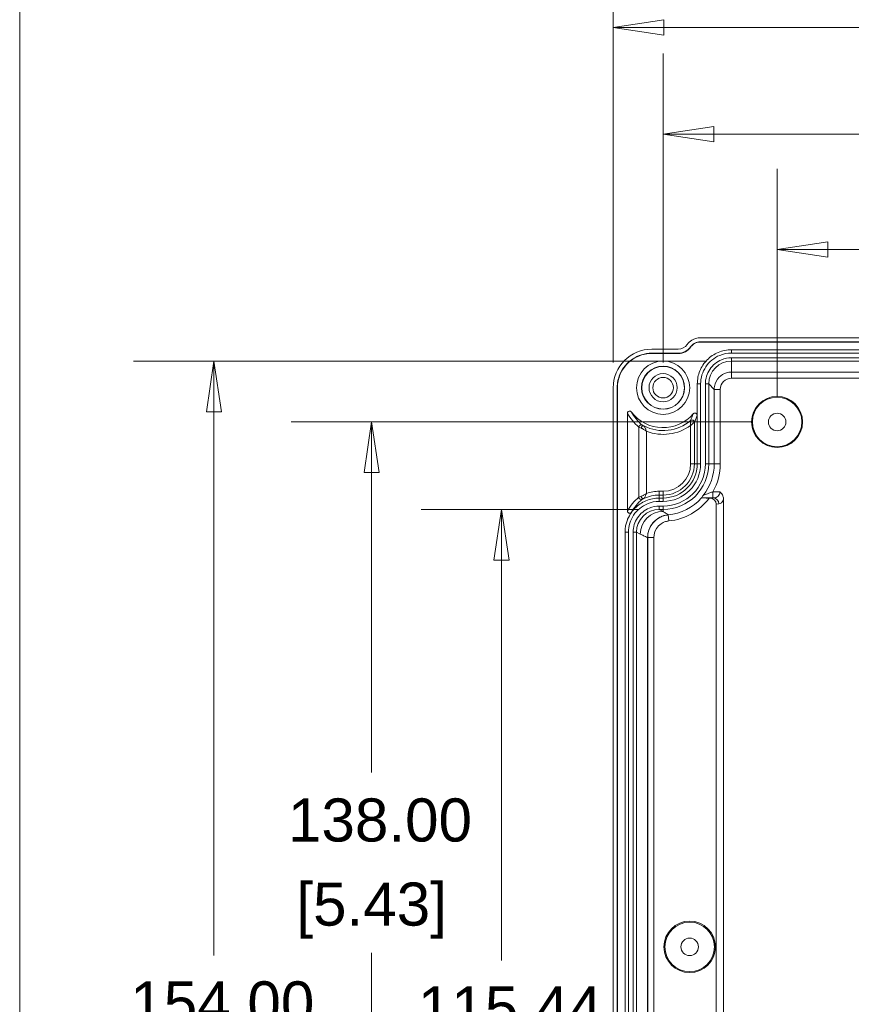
# Model space of a CAD drawing. Header units: millimetres. Extents: x 16 to 915, y 16 to 703.
# Tile 2 of 23: x 25 to 135, y 155 to 284. Entities that reach past the tile are written whole.
import ezdxf

# ---------------------------------------------------------------- set-up
doc = ezdxf.new("R2010")
doc.units = ezdxf.units.MM
doc.header["$LTSCALE"] = 3.333333
for name, color, linetype, lineweight in [('Dimension (ANSI)', 7, 'Continuous', 9), ('Sketch Geometry (ANSI)', 7, 'Continuous', 9), ('Visible (ANSI)', 7, 'Continuous', 9), ('Visible Narrow (ANSI)', 7, 'Continuous', 9)]:
    doc.layers.add(name, color=color, linetype=linetype, lineweight=lineweight)
doc.styles.add('Note Text (ANSI)', font='arial.ttf')
doc.dimstyles.new('Default - mm (ANSI)', dxfattribs={"dimscale": 3.333333, "dimtxt": 1.7, "dimasz": 2, "dimexe": 3.175, "dimexo": 1, "dimgap": 0.8, "dimtad": 0, "dimtih": 1, "dimtoh": 1, "dimrnd": 1e-08, "dimzin": 4, "dimdsep": 46, "dimtxsty": 'Note Text (ANSI)', "dimblk": 'Filled-1', "dimcen": 0.09, "dimdle": 10, "dimclrd": 256, "dimclre": 256, "dimclrt": 256, "dimadec": 1, "dimazin": 0, "dimtfac": 1.792941, "dimtofl": 0, "dimtmove": 0, "dimatfit": 3, "dimfxl": 1, "dimtolj": 1, "dimtzin": 0, "dimlwd": -1, "dimlwe": -1, "dimarcsym": 0})

# ---------------------------------------------------------------- blocks, each defined once
blk = doc.blocks.new('Filled-1')
at = {"color": 0}
for p, q in [((0, 0), (-1, 0.15)), ((-1, 0.15), (-1, -0.15)), ((-1, 0), (0, 0)), ((-1, -0.15), (0, 0))]:
    blk.add_line(p, q, dxfattribs=at)
at = {"color": 0, "flags": 128}
blk.add_lwpolyline([(-1, -0.15), (0, 0), (-1, 0.15), (-1, -0.15)], dxfattribs=at)
at = {"color": 0}
blk.add_solid([(-1, -0.15), (0, 0), (-1, 0.15), (-1, -0.15)], dxfattribs=at)
blk = doc.blocks.new('*D39')
at = {"layer": 'Defpoints', "color": 0, "transparency": 16777216}
for p in [(110.03, 269.2), (110.03, 235.87), (257.03, 235.87)]:
    blk.add_point(p, dxfattribs=at)
at = {"layer": 'Dimension (ANSI)', "transparency": 16777216}
for p, q in [((110.03, 239.2), (110.03, 279.79)), ((257.03, 239.2), (257.03, 279.79)), ((116.69, 269.2), (183.71, 269.2)), ((250.36, 269.2), (215.08, 269.2))]:
    blk.add_line(p, q, dxfattribs=at)
at = {"layer": 'Dimension (ANSI)', "transparency": 16777216, "xscale": 6.666666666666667, "yscale": 6.666666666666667, "zscale": 6.666666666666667, "rotation": 180}
blk.add_blockref('Filled-1', (110.03, 269.2), dxfattribs=at)
at = {"layer": 'Dimension (ANSI)', "transparency": 16777216, "xscale": 6.666666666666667, "yscale": 6.666666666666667, "zscale": 6.666666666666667}
blk.add_blockref('Filled-1', (257.03, 269.2), dxfattribs=at)
at = {"layer": 'Dimension (ANSI)', "transparency": 16777216, "attachment_point": 5, "style": 'Note Text (ANSI)'}
for s, insert, char_height in [('\\A1; 147.00', (199.4, 274.76), 5.6667), ('\\A1;[5.79]', (199.4, 262.9), 5.667)]:
    blk.add_mtext(s, dxfattribs=dict(at, insert=insert, char_height=char_height))
blk = doc.blocks.new('*D40')
at = {"layer": 'Defpoints', "color": 0, "transparency": 16777216}
for p in [(263.59, 283.21), (103.46, 235.84), (263.59, 235.84)]:
    blk.add_point(p, dxfattribs=at)
at = {"layer": 'Dimension (ANSI)', "transparency": 16777216}
for p, q in [((103.46, 239.17), (103.46, 293.79)), ((263.59, 239.17), (263.59, 293.79)), ((110.13, 283.21), (153.38, 283.21)), ((256.92, 283.21), (184.76, 283.21))]:
    blk.add_line(p, q, dxfattribs=at)
at = {"layer": 'Dimension (ANSI)', "transparency": 16777216, "xscale": 6.666666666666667, "yscale": 6.666666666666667, "zscale": 6.666666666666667, "rotation": 180}
blk.add_blockref('Filled-1', (103.46, 283.21), dxfattribs=at)
at = {"layer": 'Dimension (ANSI)', "transparency": 16777216, "xscale": 6.666666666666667, "yscale": 6.666666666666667, "zscale": 6.666666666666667}
blk.add_blockref('Filled-1', (263.59, 283.21), dxfattribs=at)
at = {"layer": 'Dimension (ANSI)', "transparency": 16777216, "attachment_point": 5, "style": 'Note Text (ANSI)'}
for s, insert, char_height in [('\\A1; 160.13', (169.07, 288.77), 5.6667), ('\\A1;[6.30]', (169.07, 276.91), 5.667)]:
    blk.add_mtext(s, dxfattribs=dict(at, insert=insert, char_height=char_height))
blk = doc.blocks.new('*D45')
at = {"layer": 'Defpoints', "color": 0, "transparency": 16777216}
for p in [(110.03, 219.87), (88.78, 104.43), (109.53, 104.43)]:
    blk.add_point(p, dxfattribs=at)
at = {"layer": 'Dimension (ANSI)', "transparency": 16777216}
for p, q in [((106.69, 219.87), (78.2, 219.87)), ((88.78, 213.2), (88.78, 160.6)), ((88.78, 111.09), (88.78, 136.91)), ((106.19, 104.43), (78.2, 104.43))]:
    blk.add_line(p, q, dxfattribs=at)
at = {"layer": 'Dimension (ANSI)', "transparency": 16777216, "xscale": 6.666666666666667, "yscale": 6.666666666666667, "zscale": 6.666666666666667}
for p, rotation in [((88.78, 219.87), 90), ((88.78, 104.43), 270)]:
    blk.add_blockref('Filled-1', p, dxfattribs=dict(at, rotation=rotation))
at = {"layer": 'Dimension (ANSI)', "transparency": 16777216, "attachment_point": 5, "style": 'Note Text (ANSI)'}
for s, insert, char_height in [('\\A1; 115.44', (88.78, 154.31), 5.6667), ('\\A1;[4.54]', (88.78, 142.47), 5.667)]:
    blk.add_mtext(s, dxfattribs=dict(at, insert=insert, char_height=char_height))
blk = doc.blocks.new('*D46')
at = {"layer": 'Defpoints', "color": 0, "transparency": 16777216}
for p in [(50.95, 239.37), (119.03, 239.37), (119.03, 85.37)]:
    blk.add_point(p, dxfattribs=at)
at = {"layer": 'Dimension (ANSI)', "transparency": 16777216}
for p, q in [((115.69, 239.37), (40.37, 239.37)), ((50.95, 232.7), (50.95, 161.25)), ((50.95, 92.04), (50.95, 137.54)), ((115.69, 85.37), (40.37, 85.37))]:
    blk.add_line(p, q, dxfattribs=at)
at = {"layer": 'Dimension (ANSI)', "transparency": 16777216, "xscale": 6.666666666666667, "yscale": 6.666666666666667, "zscale": 6.666666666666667}
for p, rotation in [((50.95, 239.37), 90), ((50.95, 85.37), 270)]:
    blk.add_blockref('Filled-1', p, dxfattribs=dict(at, rotation=rotation))
at = {"layer": 'Dimension (ANSI)', "transparency": 16777216, "attachment_point": 5, "style": 'Note Text (ANSI)'}
for s, insert, char_height in [('\\A1; 154.00', (50.95, 154.96), 5.6667), ('\\A1;[6.06]', (50.95, 143.1), 5.667)]:
    blk.add_mtext(s, dxfattribs=dict(at, insert=insert, char_height=char_height))
blk = doc.blocks.new('*D49')
at = {"layer": 'Defpoints', "color": 0, "transparency": 16777216}
for p in [(125.03, 231.37), (71.69, 93.37), (125.03, 93.37)]:
    blk.add_point(p, dxfattribs=at)
at = {"layer": 'Dimension (ANSI)', "transparency": 16777216}
for p, q in [((121.69, 231.37), (61.11, 231.37)), ((71.69, 224.7), (71.69, 185.3)), ((71.69, 100.04), (71.69, 161.58)), ((121.69, 93.37), (61.11, 93.37))]:
    blk.add_line(p, q, dxfattribs=at)
at = {"layer": 'Dimension (ANSI)', "transparency": 16777216, "xscale": 6.666666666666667, "yscale": 6.666666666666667, "zscale": 6.666666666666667}
for p, rotation in [((71.69, 231.37), 90), ((71.69, 93.37), 270)]:
    blk.add_blockref('Filled-1', p, dxfattribs=dict(at, rotation=rotation))
at = {"layer": 'Dimension (ANSI)', "transparency": 16777216, "attachment_point": 5, "style": 'Note Text (ANSI)'}
for s, insert, char_height in [('\\A1; 138.00', (71.69, 179.01), 5.6667), ('\\A1;[5.43]', (71.69, 167.14), 5.667)]:
    blk.add_mtext(s, dxfattribs=dict(at, insert=insert, char_height=char_height))
blk = doc.blocks.new('*D50')
at = {"layer": 'Defpoints', "color": 0, "transparency": 16777216}
for p in [(242.03, 254.03), (125.03, 231.37), (242.03, 231.37)]:
    blk.add_point(p, dxfattribs=at)
at = {"layer": 'Dimension (ANSI)', "transparency": 16777216}
for p, q in [((125.03, 234.7), (125.03, 264.62)), ((242.03, 234.7), (242.03, 264.62)), ((131.69, 254.03), (154.92, 254.03)), ((235.36, 254.03), (186.29, 254.03))]:
    blk.add_line(p, q, dxfattribs=at)
at = {"layer": 'Dimension (ANSI)', "transparency": 16777216, "xscale": 6.666666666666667, "yscale": 6.666666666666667, "zscale": 6.666666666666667, "rotation": 180}
blk.add_blockref('Filled-1', (125.03, 254.03), dxfattribs=at)
at = {"layer": 'Dimension (ANSI)', "transparency": 16777216, "xscale": 6.666666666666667, "yscale": 6.666666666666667, "zscale": 6.666666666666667}
blk.add_blockref('Filled-1', (242.03, 254.03), dxfattribs=at)
at = {"layer": 'Dimension (ANSI)', "transparency": 16777216, "attachment_point": 5, "style": 'Note Text (ANSI)'}
for s, insert, char_height in [('\\A1; 117.00', (170.6, 259.59), 5.6667), ('\\A1;[4.61]', (170.6, 247.74), 5.667)]:
    blk.add_mtext(s, dxfattribs=dict(at, insert=insert, char_height=char_height))
blk = doc.blocks.new('Borders Default Border')
at = {"layer": 'Sketch Geometry (ANSI)', "flags": 128}
blk.add_lwpolyline([(7.62, 7.62), (7.62, 208.28), (271.78, 208.28), (271.78, 7.62), (7.62, 7.62)], dxfattribs=at)

msp = doc.modelspace()

# ---------------------------------------------------------------- linework, layer by layer
at = {"layer": 'Visible (ANSI)'}
for p, q in [((114.9159, 242.4343), (252.1364, 242.4343)), ((108.5579, 240.9343), (112.0262, 240.9343)), ((252.1545, 241.9041), (114.8978, 241.9041)), ((252.1545, 241.8691), (114.8978, 241.8691)), ((119.0253, 240.8691), (248.0271, 240.8691)), ((112.0262, 240.4041), (108.5231, 240.4041)), ((112.0262, 240.3691), (108.5231, 240.3691)), ((119.0253, 240.4283), (248.0271, 240.4283)), ((119.0253, 239.81), (248.0271, 239.81)), ((119.0253, 239.3691), (248.0271, 239.3691)), ((103.461, 88.9009), (103.461, 235.8374)), ((103.9913, 235.8722), (103.9913, 88.8661)), ((104.0262, 235.8722), (104.0262, 88.8661)), ((114.5262, 232.2412), (114.5262, 236.3696)), ((114.967, 225.8691), (114.967, 236.3696)), ((115.5854, 225.8691), (115.5854, 236.3696)), ((116.0262, 225.8691), (116.0262, 236.3696)), ((105.3262, 219.667), (105.3262, 232.4868)), ((114.5262, 225.8691), (114.5262, 232.2412)), ((109.5262, 221.3691), (110.0262, 221.3691)), ((115.0655, 221.4001), (115.0723, 221.3848)), ((116.0908, 221.3711), (116.1128, 221.3711)), ((109.5262, 220.9283), (110.0262, 220.9283)), ((109.5262, 220.31), (110.0262, 220.31)), ((117.0155, 220.5776), (117.0155, 104.1607)), ((117.9928, 221.11), (117.9928, 103.6283)), ((109.5262, 219.8691), (110.0262, 219.8691)), ((105.0262, 107.8678), (105.0262, 216.8705)), ((105.467, 107.8678), (105.467, 216.8705)), ((106.0854, 107.8678), (106.0854, 216.8705)), ((106.5262, 107.8678), (106.5262, 216.8705)), ((107.9928, 216.1854), (107.9928, 108.5529))]:
    msp.add_line(p, q, dxfattribs=at)
for centre, radius in [((110.0262, 235.8691), 3.5), ((110.0262, 235.8691), 2.8321), ((110.0262, 235.8691), 2.805), ((125.0262, 231.3691), 3.3547), ((125.0262, 231.3691), 3.25), ((125.0262, 231.3691), 1.15), ((113.5262, 162.3691), 3.3861), ((113.5262, 162.3691), 3.25), ((113.5262, 162.3691), 1.15)]:
    msp.add_circle(centre, radius, dxfattribs=at)
for centre, radius, start, end in [((112.0262, 242.3691), 1.4349, 270, 324.865247), ((112.0262, 242.3691), 1.9651, 270, 325.160514), ((112.0262, 242.3691), 2, 270, 325.160514), ((110.0262, 235.8691), 5.25, 217.554122, 319.179426), ((110.0262, 225.8691), 6, 270, 0), ((110.0262, 225.8691), 4.9408, 270, 0), ((110.0262, 225.8691), 5.5592, 270, 0), ((110.0262, 225.8691), 4.5, 270, 0)]:
    msp.add_arc(centre, radius, start, end, dxfattribs=at)
for centre, major_axis, ratio, start_param, end_param in [((108.5641, 235.8312), (-3.6106, 3.6106), 0.99878277, 5.49839613, 7.06797448), ((119.0253, 236.3696), (0.0009, -2.9995), 0.99984751, 3.14128881, 4.71208504), ((116.1052, 220.5709), (0.91, 0.0293), 0.87871373, 6.25494373, 7.81741239), ((109.528, 216.8687), (-2.6855, 1.3423), 0.9992388, 5.17621932, 6.74640657)]:
    msp.add_ellipse(centre, major_axis=major_axis, ratio=ratio, start_param=start_param, end_param=end_param, dxfattribs=at)
for points, knots in [([(113.1996, 241.5434), (113.3569, 241.767), (113.5564, 241.9577), (113.9547, 242.2118), (114.1368, 242.2945), (114.5189, 242.406), (114.7169, 242.4343), (114.9159, 242.4343)], [0, 0, 0, 0, 0.082016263, 0.082016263, 0.141721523, 0.141721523, 0.20143062, 0.20143062, 0.20143062, 0.20143062]), ([(114.8978, 241.8691), (114.7029, 241.8691), (114.5099, 241.8311), (114.1965, 241.7028), (114.0721, 241.6294), (113.8481, 241.4497), (113.7497, 241.3443), (113.6677, 241.2266)], [0, 0, 0, 0, 0.058474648, 0.058474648, 0.101583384, 0.101583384, 0.144626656, 0.144626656, 0.144626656, 0.144626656]), ([(114.5262, 236.3696), (114.5262, 236.9556), (114.6406, 237.5359), (115.0855, 238.6201), (115.4118, 239.1135), (116.2349, 239.9475), (116.724, 240.2801), (117.541, 240.6279), (117.8301, 240.718), (118.422, 240.8387), (118.7232, 240.8691), (119.0253, 240.8691)], [0, 0, 0, 0, 0.175789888, 0.175789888, 0.351572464, 0.351572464, 0.527336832, 0.527336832, 0.617948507, 0.617948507, 0.7085602, 0.7085602, 0.7085602, 0.7085602]), ([(108.5231, 240.4041), (107.6328, 240.404), (105.8551, 239.8645), (104.2851, 237.9498), (103.9913, 236.4657), (103.9913, 235.8722)], [2.35680348, 2.35680348, 2.35680348, 2.35680348, 2.94539536, 3.53398724, 3.92638183, 3.92638183, 3.92638183, 3.92638183]), ([(108.5231, 240.3691), (107.9369, 240.3691), (107.3563, 240.2547), (106.2725, 239.8097), (105.7796, 239.4837), (104.9466, 238.6611), (104.6145, 238.1725), (104.2671, 237.3562), (104.1772, 237.0672), (104.0566, 236.4754), (104.0262, 236.1742), (104.0262, 235.8722)], [0, 0, 0, 0, 0.175860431, 0.175860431, 0.351499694, 0.351499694, 0.527073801, 0.527073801, 0.617651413, 0.617651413, 0.708255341, 0.708255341, 0.708255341, 0.708255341]), ([(114.967, 236.3696), (114.967, 237.1665), (115.4503, 238.7584), (117.1653, 240.1651), (118.494, 240.4283), (119.0253, 240.4283)], [-1.57049239, -1.57049239, -1.57049239, -1.57049239, -0.9814438, -0.39239521, 0.00030385, 0.00030385, 0.00030385, 0.00030385]), ([(115.5854, 236.3696), (115.5854, 237.0451), (115.995, 238.3945), (117.4488, 239.5868), (118.575, 239.8099), (119.0253, 239.81)], [-1.57049239, -1.57049239, -1.57049239, -1.57049239, -0.9814438, -0.39239521, 0.00030385, 0.00030385, 0.00030385, 0.00030385]), ([(105.8641, 232.6692), (105.8402, 232.7003), (105.8104, 232.7265), (105.7426, 232.7658), (105.7052, 232.7787), (105.6277, 232.7893), (105.5883, 232.787), (105.5128, 232.7674), (105.4773, 232.7503), (105.4149, 232.7035), (105.3886, 232.6743), (105.3548, 232.6176), (105.3441, 232.5927), (105.3298, 232.5407), (105.3262, 232.5138), (105.3262, 232.4868)], [0, 0, 0, 0, 0.0117718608, 0.0117718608, 0.0235227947, 0.0235227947, 0.0352432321, 0.0352432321, 0.0469412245, 0.0469412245, 0.0586376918, 0.0586376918, 0.066730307, 0.066730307, 0.0748275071, 0.0748275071, 0.0748275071, 0.0748275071]), ([(114.5262, 232.2412), (114.5262, 232.2802), (114.5185, 232.319), (114.4889, 232.3913), (114.4671, 232.4242), (114.4122, 232.4798), (114.3796, 232.5019), (114.3078, 232.5325), (114.2692, 232.5406), (114.1911, 232.5417), (114.1523, 232.5345), (114.0935, 232.5113), (114.0722, 232.4998), (114.0329, 232.4718), (114.0149, 232.4555), (113.9992, 232.4373)], [0, 0, 0, 0, 0.0117248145, 0.0117248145, 0.0234458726, 0.0234458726, 0.0351632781, 0.0351632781, 0.0468792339, 0.0468792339, 0.0585967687, 0.0585967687, 0.0658374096, 0.0658374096, 0.0730784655, 0.0730784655, 0.0730784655, 0.0730784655]), ([(105.8601, 219.4795), (105.9991, 219.6748), (106.1538, 219.859), (106.7345, 220.4473), (107.2234, 220.7798), (108.0405, 221.1277), (108.3299, 221.2178), (108.9223, 221.3387), (109.2239, 221.3691), (109.5262, 221.3691)], [0.279225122, 0.279225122, 0.279225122, 0.279225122, 0.351460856, 0.351460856, 0.527187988, 0.527187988, 0.617881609, 0.617881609, 0.708575, 0.708575, 0.708575, 0.708575]), ([(115.0655, 221.4001), (115.0649, 221.4014), (115.0686, 221.4076), (115.0892, 221.436), (115.112, 221.465), (115.1957, 221.5704), (115.2603, 221.6524), (115.3121, 221.7206), (115.3128, 221.7215), (115.3134, 221.7224)], [0, 0, 0, 0, 0.0229941, 0.0229941, 0.058285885, 0.058285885, 0.113632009, 0.113632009, 0.114369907, 0.114369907, 0.114369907, 0.114369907]), ([(115.0723, 221.3848), (115.073, 221.3833), (115.0975, 221.3815), (115.1794, 221.3785), (115.2587, 221.3768), (115.431, 221.3743), (115.5591, 221.373), (115.7995, 221.3715), (115.9574, 221.3711), (116.0908, 221.3711)], [0.268467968, 0.268467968, 0.268467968, 0.268467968, 0.294184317, 0.294184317, 0.325566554, 0.325566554, 0.362151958, 0.362151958, 0.402185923, 0.402185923, 0.402185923, 0.402185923]), ([(117.9928, 221.11), (117.9928, 221.2121), (117.9813, 221.3139), (117.9298, 221.5439), (117.8825, 221.6691), (117.7292, 221.9553), (117.619, 222.086), (117.5195, 222.186), (117.5182, 222.1873), (117.5169, 222.1886)], [0, 0, 0, 0, 0.030636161, 0.030636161, 0.070678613, 0.070678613, 0.127822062, 0.127822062, 0.128581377, 0.128581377, 0.128581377, 0.128581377]), ([(105.467, 216.8705), (105.467, 217.6674), (105.9505, 219.2593), (107.666, 220.6653), (108.9949, 220.9283), (109.5262, 220.9283)], [2.67837139, 2.67837139, 2.67837139, 2.67837139, 3.26719161, 3.85601183, 4.24855864, 4.24855864, 4.24855864, 4.24855864]), ([(106.0854, 216.8705), (106.0854, 217.546), (106.4951, 218.8952), (107.9492, 220.087), (109.0757, 220.3099), (109.5262, 220.31)], [2.67837139, 2.67837139, 2.67837139, 2.67837139, 3.26719161, 3.85601183, 4.24855864, 4.24855864, 4.24855864, 4.24855864]), ([(105.3262, 219.667), (105.3262, 219.6278), (105.3338, 219.589), (105.3636, 219.5166), (105.3853, 219.4837), (105.4402, 219.4282), (105.4727, 219.4061), (105.5445, 219.3756), (105.583, 219.3675), (105.661, 219.3666), (105.6998, 219.3737), (105.7628, 219.3986), (105.7879, 219.413), (105.8289, 219.445), (105.8455, 219.4614), (105.8601, 219.4795)], [0, 0, 0, 0, 0.0117546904, 0.0117546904, 0.0234757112, 0.0234757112, 0.0351712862, 0.0351712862, 0.0468641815, 0.0468641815, 0.0585784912, 0.0585784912, 0.0672020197, 0.0672020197, 0.0741870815, 0.0741870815, 0.0741870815, 0.0741870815]), ([(105.3262, 218.4858), (105.3381, 218.5168), (105.3504, 218.5478), (105.494, 218.8976), (105.6609, 219.1998), (105.8601, 219.4795)], [0.165765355, 0.165765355, 0.165765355, 0.165765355, 0.175756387, 0.175756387, 0.279225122, 0.279225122, 0.279225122, 0.279225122]), ([(110.6949, 219.1693), (110.3058, 219.1305), (109.9281, 219.016), (109.238, 218.6488), (108.9322, 218.3996), (108.4616, 217.8319), (108.2882, 217.5286), (108.053, 216.8762), (107.9928, 216.5321), (107.9928, 216.1854)], [0, 0, 0, 0, 0.117306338, 0.117306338, 0.234519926, 0.234519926, 0.338543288, 0.338543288, 0.44257096, 0.44257096, 0.44257096, 0.44257096])]:
    msp.add_open_spline(points, degree=3, knots=knots, dxfattribs=at)
for points in [[(114.8978, 241.9041), (114.6511, 241.904), (114.1592, 241.7828), (113.78, 241.449), (113.639, 241.2465)], [(105.0262, 216.8705), (105.0262, 217.4231), (105.128, 217.9706), (105.3262, 218.4858)]]:
    msp.add_open_spline(points, degree=3, dxfattribs=at)
at = {"layer": 'Visible Narrow (ANSI)'}
for p, q in [((113.6677, 241.2266), (113.639, 241.2465)), ((114.8978, 241.8691), (114.8978, 241.9041)), ((119.0253, 240.4283), (119.0253, 240.8691)), ((108.5231, 240.3691), (108.5231, 240.4041)), ((112.0262, 240.3691), (112.0262, 240.4041)), ((119.0253, 239.3691), (119.0253, 239.81)), ((119.0255, 237.9294), (119.0253, 239.3691)), ((119.0255, 237.9294), (119.0255, 237.1299)), ((248.0269, 237.9294), (119.0255, 237.9294)), ((119.0255, 237.1299), (248.0269, 237.1299)), ((104.0262, 235.8722), (103.9913, 235.8722)), ((114.967, 236.3696), (114.5262, 236.3696)), ((116.0262, 236.3696), (115.5854, 236.3696)), ((116.0262, 236.3696), (116.7456, 235.6497)), ((116.7456, 235.6497), (117.5454, 235.6497)), ((116.7456, 235.6497), (116.7456, 225.8691)), ((117.5454, 225.8691), (117.5454, 235.6497)), ((106.8464, 230.6856), (106.8464, 221.4699)), ((113.6422, 230.9143), (113.6422, 225.8691)), ((114.1422, 225.8691), (114.1422, 231.3248)), ((107.8458, 221.9842), (107.8458, 230.1357)), ((114.1422, 225.8691), (113.6422, 225.8691)), ((114.5262, 225.8691), (114.1422, 225.8691)), ((114.967, 225.8691), (114.5262, 225.8691)), ((116.0262, 225.8691), (115.5854, 225.8691)), ((116.0262, 225.8691), (116.7456, 225.8691)), ((116.7456, 225.8691), (117.5454, 225.8691)), ((110.0262, 222.2531), (109.5262, 222.2531)), ((109.5262, 221.7532), (109.5262, 222.2531)), ((109.5262, 221.7532), (110.0262, 221.7532)), ((109.5262, 221.3691), (109.5262, 221.7532)), ((109.5262, 220.9283), (109.5262, 221.3691)), ((110.0262, 221.7532), (110.0262, 222.2531)), ((110.0262, 221.3691), (110.0262, 221.7532)), ((110.0262, 220.9283), (110.0262, 221.3691)), ((116.6633, 221.3888), (116.1128, 221.3711)), ((116.5831, 222.1886), (116.5831, 221.3888)), ((117.5169, 222.1886), (116.5831, 222.1886)), ((116.5831, 221.3888), (116.6633, 221.3888)), ((109.5262, 219.8691), (109.5262, 220.31)), ((110.0262, 219.8691), (110.0262, 220.31)), ((117.0155, 220.5776), (117.3664, 220.5889)), ((110.0262, 219.6192), (109.5262, 219.8691)), ((110.0262, 219.8691), (110.0262, 219.6192)), ((110.6949, 219.1693), (110.6967, 219.1517)), ((110.6967, 219.1517), (110.7761, 218.3558)), ((105.467, 216.8705), (105.0262, 216.8705)), ((106.5262, 216.8705), (106.0854, 216.8705)), ((106.5262, 216.8705), (107.028, 216.6197)), ((107.9928, 216.1854), (108.0105, 216.1854)), ((108.0105, 216.1854), (108.8104, 216.1854)), ((108.0105, 216.1854), (108.0105, 108.5529)), ((108.8104, 108.5529), (108.8104, 216.1854))]:
    msp.add_line(p, q, dxfattribs=at)
for radius in [1.8489, 1.3491]:
    msp.add_circle((110.0262, 235.8691), radius, dxfattribs=at)
for centre, radius, start, end in [((110.0262, 235.8691), 5.634, 243.276389, 310.021227), ((110.0262, 235.8691), 6.134, 249.178911, 306.121593), ((110.0262, 225.8691), 3.616, 270, 0), ((110.0262, 225.8691), 4.116, 270, 0), ((110.0262, 225.8691), 6.7194, 321.893589, 0), ((110.0262, 225.8691), 7.5193, 330.693748, 0), ((109.5262, 216.8691), 4.884, 90, 114.727018), ((109.5262, 216.8691), 5.384, 90, 108.185722), ((110.0262, 225.8691), 6.7508, 275.700164, 318.373518), ((110.0262, 225.8691), 7.5507, 275.700164, 323.436075)]:
    msp.add_arc(centre, radius, start, end, dxfattribs=at)
for centre, major_axis, ratio, start_param, end_param in [((119.0255, 235.6497), (-0.0004, 1.4803), 0.99984751, 6.28288146, 7.8536777), ((107.1463, 230.6856), (0.1932, 0.2295), 0.99896016, 0.19259487, 2.26980578), ((107.3577, 230.569), (0.1369, 0.2669), 0.65446307, 0.01154186, 1.89469269), ((113.8422, 231.3248), (0.2719, -0.1267), 0.9997867, 0.43622876, 2.70536389), ((110.7656, 216.8691), (-6.1593, 0), 0.96827041, 5.40208235, 5.79487745), ((107.1463, 221.4699), (0.1872, -0.2344), 0.99900285, 4.03895847, 6.08645995), ((107.3577, 221.5778), (0.1276, -0.2715), 0.66082865, 4.41132593, 6.27155799), ((116.6482, 222.1886), (0.8687, 0), 0.92088544, 4.72984227, 6.28318531), ((116.6633, 220.5889), (-0.0257, 0.7996), 0.87871373, 4.6841474, 6.24661606), ((117.3512, 222.1886), (0, 1.6), 0.5429557, 3.15904595, 3.97255335), ((110.0262, 216.6197), (1.3413, 2.6834), 0.9992388, 0.46383034, 2.03401759)]:
    msp.add_ellipse(centre, major_axis=major_axis, ratio=ratio, start_param=start_param, end_param=end_param, dxfattribs=at)
for points, knots in [([(119.0255, 237.9294), (118.7976, 237.9294), (118.5696, 237.895), (118.0035, 237.7199), (117.6817, 237.5271), (117.0853, 236.9372), (116.8562, 236.4962), (116.7562, 235.9035), (116.7456, 235.7765), (116.7456, 235.6497)], [-0.00030385, -0.00030385, -0.00030385, -0.00030385, 0.29965041, 0.29965041, 0.77957721, 0.77957721, 1.40348206, 1.40348206, 1.57049239, 1.57049239, 1.57049239, 1.57049239]), ([(105.3262, 232.4868), (105.519, 232.157), (105.74, 231.8426), (106.2463, 231.237), (106.5345, 230.9481), (106.8464, 230.6856)], [0.514974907, 0.514974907, 0.514974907, 0.514974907, 0.680541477, 0.680541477, 0.855348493, 0.855348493, 0.855348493, 0.855348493]), ([(107.292, 230.9478), (106.9977, 231.2005), (106.7266, 231.4776), (106.2513, 232.0563), (106.0443, 232.3558), (105.8641, 232.6692)], [-0.855348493, -0.855348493, -0.855348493, -0.855348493, -0.680541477, -0.680541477, -0.515053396, -0.515053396, -0.515053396, -0.515053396]), ([(113.9992, 232.4373), (113.9416, 232.2734), (113.8839, 232.1206), (113.7673, 231.8279), (113.7083, 231.6883), (113.6493, 231.5546)], [0.03000941, 0.03000941, 0.03000941, 0.03000941, 2.21578561, 2.21578561, 4.43157123, 4.43157123, 4.43157123, 4.43157123]), ([(114.1422, 231.3248), (114.2066, 231.4631), (114.271, 231.6076), (114.399, 231.9114), (114.4626, 232.0703), (114.5262, 232.2412)], [-4.43157123, -4.43157123, -4.43157123, -4.43157123, -2.21578561, -2.21578561, -0.03000941, -0.03000941, -0.03000941, -0.03000941]), ([(106.8464, 230.6856), (106.8518, 230.6824), (106.8934, 230.6651), (107.0126, 230.6189), (107.0756, 230.5951), (107.1485, 230.569)], [0, 0, 0, 0, 0.0322449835, 0.0322449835, 0.0550023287, 0.0550023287, 0.0550023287, 0.0550023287]), ([(107.1485, 230.569), (107.1777, 230.5585), (107.2074, 230.5448), (107.2852, 230.5048), (107.3331, 230.4762), (107.4383, 230.4103), (107.4958, 230.3722), (107.6005, 230.3017), (107.6481, 230.2693), (107.7457, 230.203), (107.7956, 230.1692), (107.8458, 230.1357)], [-0.0689797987, -0.0689797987, -0.0689797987, -0.0689797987, -0.0598731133, -0.0598731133, -0.0453024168, -0.0453024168, -0.0281388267, -0.0281388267, -0.0140674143, -0.0140674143, 0.0004917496, 0.0004917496, 0.0004917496, 0.0004917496]), ([(107.4926, 230.8369), (107.4442, 230.8618), (107.4023, 230.8843), (107.3231, 230.9282), (107.2955, 230.9448), (107.292, 230.9478)], [-0.0550023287, -0.0550023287, -0.0550023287, -0.0550023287, -0.0322449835, -0.0322449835, 0, 0, 0, 0]), ([(107.8458, 230.1357), (107.8207, 230.1955), (107.7963, 230.2554), (107.7493, 230.3708), (107.7266, 230.4265), (107.6768, 230.5451), (107.6495, 230.6078), (107.5976, 230.7115), (107.5732, 230.7547), (107.5295, 230.8095), (107.5119, 230.8267), (107.4926, 230.8369)], [-0.0004917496, -0.0004917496, -0.0004917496, -0.0004917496, 0.0140674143, 0.0140674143, 0.0281388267, 0.0281388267, 0.0453024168, 0.0453024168, 0.0598731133, 0.0598731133, 0.0689797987, 0.0689797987, 0.0689797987, 0.0689797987]), ([(113.6493, 231.5546), (113.6493, 231.5543), (113.6493, 231.5523), (113.6494, 231.5431), (113.6495, 231.5338), (113.6499, 231.5075), (113.6501, 231.4896), (113.6504, 231.4449), (113.6505, 231.4174), (113.6506, 231.3642), (113.6506, 231.3386), (113.6502, 231.272), (113.6498, 231.2305), (113.6486, 231.1448), (113.6477, 231.1005), (113.6454, 231.009), (113.6439, 230.9617), (113.6422, 230.9143)], [0, 0, 0, 0, 0.0025360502, 0.0025360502, 0.0065937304, 0.0065937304, 0.0118687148, 0.0118687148, 0.0187261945, 0.0187261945, 0.0246310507, 0.0246310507, 0.0338122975, 0.0338122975, 0.0432500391, 0.0432500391, 0.0531203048, 0.0531203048, 0.0531203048, 0.0531203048]), ([(113.6422, 230.9143), (113.6794, 230.9436), (113.7166, 230.9731), (113.7883, 231.0306), (113.823, 231.0586), (113.89, 231.1133), (113.9224, 231.1399), (113.9743, 231.183), (113.9942, 231.1996), (114.0356, 231.2343), (114.057, 231.2523), (114.0918, 231.2818), (114.1057, 231.2936), (114.126, 231.311), (114.1333, 231.3172), (114.1404, 231.3233), (114.142, 231.3247), (114.1422, 231.3248)], [-0.0531203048, -0.0531203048, -0.0531203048, -0.0531203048, -0.0432500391, -0.0432500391, -0.0338122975, -0.0338122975, -0.0246310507, -0.0246310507, -0.0187261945, -0.0187261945, -0.0118687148, -0.0118687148, -0.0065937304, -0.0065937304, -0.0025360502, -0.0025360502, 0, 0, 0, 0]), ([(107.1485, 221.5778), (107.1047, 221.5634), (107.0645, 221.5498), (106.9714, 221.5174), (106.9256, 221.5007), (106.866, 221.4783), (106.8497, 221.4717), (106.8464, 221.4699)], [0, 0, 0, 0, 0.0135599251, 0.0135599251, 0.0352558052, 0.0352558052, 0.0547857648, 0.0547857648, 0.0547857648, 0.0547857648]), ([(107.8458, 221.9842), (107.8444, 221.9833), (107.8429, 221.9824), (107.745, 221.9213), (107.6495, 221.8596), (107.4986, 221.764), (107.4413, 221.7282), (107.3355, 221.6657), (107.2868, 221.6383), (107.2079, 221.6004), (107.1779, 221.5875), (107.1485, 221.5778)], [-0.0678057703, -0.0678057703, -0.0678057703, -0.0678057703, -0.0673968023, -0.0673968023, -0.0402603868, -0.0402603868, -0.0235991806, -0.0235991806, -0.0090766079, -0.0090766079, 0, 0, 0, 0]), ([(107.4832, 221.3054), (107.5025, 221.3147), (107.5203, 221.3312), (107.5646, 221.3845), (107.5898, 221.4271), (107.6431, 221.5285), (107.6711, 221.5893), (107.7454, 221.7557), (107.793, 221.8676), (107.8443, 221.9809), (107.8451, 221.9825), (107.8458, 221.9842)], [0, 0, 0, 0, 0.0090766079, 0.0090766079, 0.0235991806, 0.0235991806, 0.0402603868, 0.0402603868, 0.0673968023, 0.0673968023, 0.0678057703, 0.0678057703, 0.0678057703, 0.0678057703]), ([(115.0655, 221.4001), (115.0782, 221.3998), (115.091, 221.3996), (115.3379, 221.3951), (115.639, 221.3921), (116.1624, 221.3893), (116.3727, 221.3888), (116.5831, 221.3888)], [0.199479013, 0.199479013, 0.199479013, 0.199479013, 0.205141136, 0.205141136, 0.306123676, 0.306123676, 0.369237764, 0.369237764, 0.369237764, 0.369237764]), ([(116.5831, 222.1886), (116.4527, 222.1437), (116.3196, 222.0965), (115.9804, 221.9727), (115.7761, 221.8948), (115.4372, 221.7648), (115.3138, 221.7178), (115.3134, 221.7224)], [-0.369237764, -0.369237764, -0.369237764, -0.369237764, -0.306123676, -0.306123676, -0.205141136, -0.205141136, -0.097204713, -0.097204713, -0.097204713, -0.097204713]), ([(105.8718, 219.4958), (106.0413, 219.8102), (106.2416, 220.1096), (106.7116, 220.6851), (106.9848, 220.9586), (107.2841, 221.2034)], [0.489061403, 0.489061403, 0.489061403, 0.489061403, 0.679115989, 0.679115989, 0.88110296, 0.88110296, 0.88110296, 0.88110296]), ([(107.2841, 221.2034), (107.2862, 221.2052), (107.297, 221.2114), (107.3362, 221.2326), (107.3664, 221.2484), (107.4278, 221.2789), (107.4543, 221.2917), (107.4832, 221.3054)], [-0.0547857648, -0.0547857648, -0.0547857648, -0.0547857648, -0.0352558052, -0.0352558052, -0.0135599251, -0.0135599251, 0, 0, 0, 0]), ([(110.6967, 219.1517), (110.5045, 219.1325), (110.3142, 219.0946), (109.8335, 218.9493), (109.5517, 218.8136), (108.9667, 218.4095), (108.683, 218.1135), (108.1714, 217.3009), (108.0105, 216.7435), (108.0105, 216.1854)], [0, 0, 0, 0, 0.04241004, 0.04241004, 0.110266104, 0.110266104, 0.198478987, 0.198478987, 0.321004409, 0.321004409, 0.321004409, 0.321004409]), ([(110.6949, 219.1693), (110.5669, 219.2475), (110.4403, 219.329), (110.218, 219.4803), (110.1216, 219.5487), (110.0262, 219.6192)], [-4.50338556, -4.50338556, -4.50338556, -4.50338556, -2.94672412, -2.94672412, -1.73316802, -1.73316802, -1.73316802, -1.73316802]), ([(108.8104, 216.1854), (108.8104, 216.5938), (108.9281, 217.0015), (109.3024, 217.596), (109.51, 217.8126), (109.9381, 218.1083), (110.1443, 218.2076), (110.4962, 218.314), (110.6355, 218.3418), (110.7761, 218.3558)], [-0.321004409, -0.321004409, -0.321004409, -0.321004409, -0.198478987, -0.198478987, -0.110266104, -0.110266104, -0.04241004, -0.04241004, 0, 0, 0, 0]), ([(107.028, 216.6197), (107.1692, 216.5491), (107.3103, 216.4818), (107.6319, 216.3353), (107.8124, 216.258), (107.9928, 216.1854)], [1.73316802, 1.73316802, 1.73316802, 1.73316802, 2.94672412, 2.94672412, 4.49814772, 4.49814772, 4.49814772, 4.49814772])]:
    msp.add_open_spline(points, degree=3, knots=knots, dxfattribs=at)

# ---------------------------------------------------------------- block references
at = {"xscale": 3.333333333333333, "yscale": 3.333333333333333, "zscale": 3.333333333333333}
msp.add_blockref('Borders Default Border', (0, 0), dxfattribs=at)

# ---------------------------------------------------------------- dimensions: what is measured, and where the dimension line sits
at = {"layer": 'Dimension (ANSI)'}
for base, p1, p2, angle, text, override, picture, middle in [((263.5913, 283.2101), (103.461, 235.8374), (263.5913, 235.8374), 180, ' <>\\X[6.30]', {"dimgap": 0.8, "dimtih": 0, "dimtoh": 0, "dimdec": 2, "dimpost": '\\X', "dimtol": 0, "dimlim": 0, "dimtp": 0, "dimtm": 0, "dimtdec": 2, "dimatfit": 1}, '*D40', (169.0686, 283.2101)), ((110.0262, 269.2025), (257.0262, 235.8691), (110.0262, 235.8691), 180, ' <>\\X[5.79]', {"dimgap": 0.8, "dimtih": 0, "dimtoh": 0, "dimdec": 2, "dimpost": '\\X', "dimtol": 0, "dimlim": 0, "dimtp": 0, "dimtm": 0, "dimtdec": 2, "dimatfit": 1}, '*D39', (199.3965, 269.2025)), ((242.0262, 254.0339), (125.0262, 231.3691), (242.0262, 231.3691), 180, ' <>\\X[4.61]', {"dimgap": 0.8, "dimtih": 0, "dimtoh": 0, "dimdec": 2, "dimpost": '\\X', "dimtol": 0, "dimlim": 0, "dimtp": 0, "dimtm": 0, "dimtdec": 2, "dimatfit": 1}, '*D50', (170.6042, 254.0339)), ((50.9497, 239.3691), (119.0253, 85.3691), (119.0253, 239.3691), 90, ' <>\\X[6.06]', {"dimgap": 0.8, "dimdec": 2, "dimpost": '\\X', "dimtol": 0, "dimlim": 0, "dimtp": 0, "dimtm": 0, "dimtdec": 2, "dimatfit": 1}, '*D46', (50.9497, 149.3962)), ((71.6928, 93.3691), (125.0262, 231.3691), (125.0262, 93.3691), 90, ' <>\\X[5.43]', {"dimgap": 0.8, "dimdec": 2, "dimpost": '\\X', "dimtol": 0, "dimlim": 0, "dimtp": 0, "dimtm": 0, "dimtdec": 2, "dimatfit": 1}, '*D49', (71.6928, 173.4432)), ((88.7831, 104.4283), (110.0262, 219.8691), (109.5262, 104.4283), 90, ' <>\\X[4.54]', {"dimgap": 0.8, "dimdec": 2, "dimpost": '\\X', "dimtol": 0, "dimlim": 0, "dimtp": 0, "dimtm": 0, "dimtdec": 2, "dimatfit": 1}, '*D45', (88.7831, 148.7521))]:
    dim = msp.add_linear_dim(base=base, p1=p1, p2=p2, angle=angle, text=text, dimstyle='Default - mm (ANSI)', override=override, dxfattribs=at)
    dim.commit()
    dim.dimension.update_dxf_attribs({"geometry": picture, "text_midpoint": middle, "dimtype": 160})

doc.saveas('drawing.dxf')
